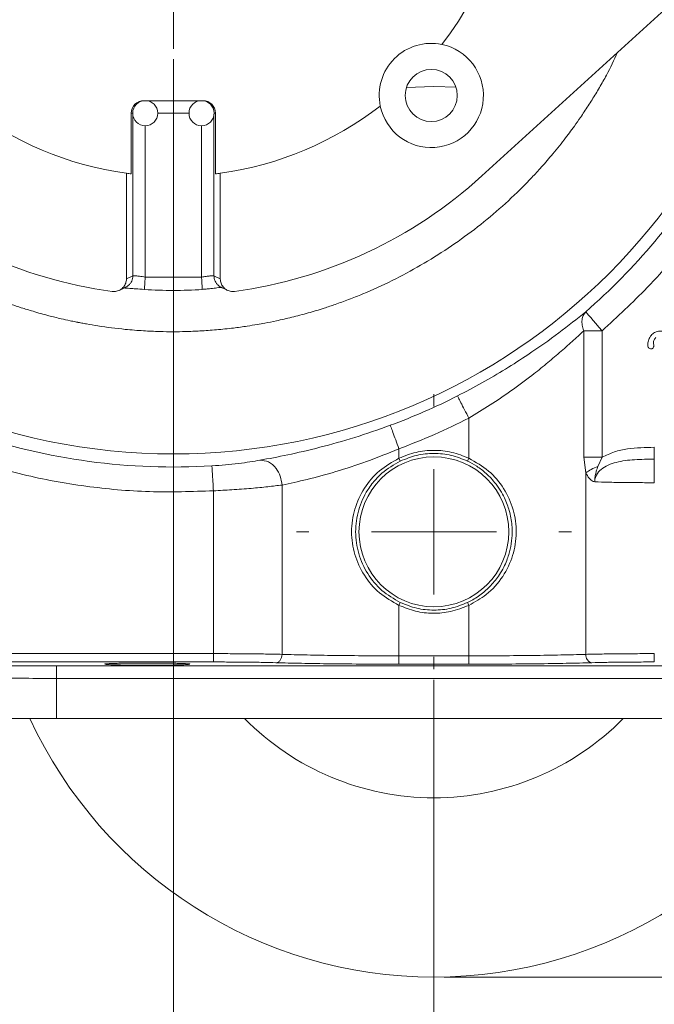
# Model space of a CAD drawing. Header units: inches. Extents: x 0.3 to 33.9, y 0.2 to 21.7.
# Tile 4 of 26: x 5.9 to 9, y 4.8 to 9.6. Entities that reach past the tile are written whole.
import ezdxf

# ---------------------------------------------------------------- set-up
doc = ezdxf.new("R2010")
doc.units = ezdxf.units.IN
doc.header["$MEASUREMENT"] = 0
doc.header["$PDSIZE"] = -1
doc.layers.add('SLD-0', color=7, linetype='Continuous', lineweight=15)
doc.styles.add('SLDTEXTSTYLE0', font='TXT', dxfattribs={"width": 0.75})
doc.dimstyles.new('SLDDIMSTYLE0', dxfattribs={"dimtxt": 0.25, "dimasz": 0.13, "dimexe": 0, "dimexo": 0.0625, "dimgap": 0.0625, "dimtad": 0, "dimtih": 1, "dimtoh": 1, "dimdec": 4, "dimrnd": 1e-09, "dimzin": 12, "dimdsep": 46, "dimtxsty": 'SLDTEXTSTYLE0', "dimsah": 1, "dimcen": 0.09, "dimadec": 0, "dimazin": 3, "dimtfac": 1, "dimtdec": 4, "dimtofl": 0, "dimtmove": 0, "dimatfit": 3, "dimfxl": 1, "dimfrac": 2, "dimtolj": 1, "dimtzin": 12, "dimarcsym": 0})
doc.dimstyles.new('SLDDIMSTYLE1', dxfattribs={"dimtxt": 0.25, "dimasz": 0.13, "dimexe": 0, "dimexo": 0.0625, "dimgap": 0.0625, "dimtad": 0, "dimtih": 1, "dimtoh": 1, "dimdec": 4, "dimrnd": 1e-09, "dimzin": 4, "dimdsep": 46, "dimtxsty": 'SLDTEXTSTYLE0', "dimsah": 1, "dimcen": 0.09, "dimadec": 0, "dimazin": 1, "dimtfac": 1, "dimtdec": 4, "dimtofl": 0, "dimtmove": 0, "dimatfit": 3, "dimfxl": 1, "dimfrac": 2, "dimtolj": 1, "dimtzin": 12, "dimarcsym": 0})
doc.dimstyles.new('SLDDIMSTYLE2', dxfattribs={"dimtxt": 0.25, "dimasz": 0.13, "dimexe": 0, "dimexo": 0.0625, "dimgap": 0.0625, "dimtad": 0, "dimtih": 1, "dimtoh": 1, "dimdec": 4, "dimrnd": 1e-09, "dimzin": 12, "dimdsep": 46, "dimtxsty": 'SLDTEXTSTYLE0', "dimsah": 1, "dimcen": 0.09, "dimadec": 0, "dimazin": 3, "dimtfac": 1, "dimtdec": 4, "dimtmove": 0, "dimatfit": 0, "dimfxl": 1, "dimfrac": 2, "dimtolj": 1, "dimtzin": 12, "dimarcsym": 0})

# ---------------------------------------------------------------- blocks, each defined once
blk = doc.blocks.new('*D10')
at = {"layer": 'SLD-0'}
for p, q in [((6.6938, 13.5153), (15.798, 13.5153)), ((15.673, 13.5153), (15.673, 9.6539)), ((15.1939, 9.2798), (15.1432, 9.2798)), ((15.1432, 9.2798), (15.1432, 8.883)), ((16.1521, 9.2798), (16.2029, 9.2798)), ((16.2029, 9.2798), (16.2029, 8.883)), ((15.1432, 8.883), (15.1939, 8.883)), ((16.2029, 8.883), (16.1521, 8.883)), ((15.673, 4.9707), (15.673, 8.8322)), ((7.9438, 4.9707), (15.798, 4.9707))]:
    blk.add_line(p, q, dxfattribs=at)
for points in [[(15.673, 13.5153), (15.653, 13.3853), (15.693, 13.3853)], [(15.673, 4.9707), (15.693, 5.1007), (15.653, 5.1007)]]:
    blk.add_solid(points, dxfattribs=at)
at = {"layer": 'SLD-0', "char_height": 0.25, "attachment_point": 1, "style": 'SLDTEXTSTYLE0'}
for s, insert in [('8.54', (15.2482, 9.6529, 0.0039)), ('217.0', (15.2574, 9.2052, 0.0039))]:
    blk.add_mtext(s, dxfattribs=dict(at, insert=insert))
blk = doc.blocks.new('*D11')
at = {"layer": 'SLD-0'}
for p, q in [((6.6938, 13.5153), (13.9083, 13.5153)), ((13.7833, 13.5153), (13.7833, 10.2739)), ((13.3042, 9.8998), (13.2534, 9.8998)), ((13.2534, 9.8998), (13.2534, 9.503)), ((14.2624, 9.8998), (14.3132, 9.8998)), ((14.3132, 9.8998), (14.3132, 9.503)), ((13.2534, 9.503), (13.3042, 9.503)), ((14.3132, 9.503), (14.2624, 9.503)), ((13.7833, 6.2107), (13.7833, 9.4522)), ((11.003, 6.2107), (13.9083, 6.2107))]:
    blk.add_line(p, q, dxfattribs=at)
for points in [[(13.7833, 13.5153), (13.7633, 13.3853), (13.8033, 13.3853)], [(13.7833, 6.2107), (13.8033, 6.3407), (13.7633, 6.3407)]]:
    blk.add_solid(points, dxfattribs=at)
at = {"layer": 'SLD-0', "char_height": 0.25, "attachment_point": 1, "style": 'SLDTEXTSTYLE0'}
for s, insert in [('7.30', (13.3584, 10.2729, 0.0039)), ('185.5', (13.3677, 9.8252, 0.0039))]:
    blk.add_mtext(s, dxfattribs=dict(at, insert=insert))
blk = doc.blocks.new('*D12')
at = {"layer": 'SLD-0'}
for p, q in [((3.5638, 10.3853), (3.5638, 2.0898)), ((7.8938, 6.3962), (7.8938, 2.0898)), ((5.2497, 2.2516), (5.1989, 2.2516)), ((5.1989, 2.2516), (5.1989, 1.8547)), ((6.2079, 2.2516), (6.2587, 2.2516)), ((6.2587, 2.2516), (6.2587, 1.8547)), ((3.5638, 2.2148), (5.1101, 2.2148)), ((7.8938, 2.2148), (6.3474, 2.2148)), ((5.1989, 1.8547), (5.2497, 1.8547)), ((6.2587, 1.8547), (6.2079, 1.8547))]:
    blk.add_line(p, q, dxfattribs=at)
for points in [[(3.5638, 2.2148), (3.6938, 2.1948), (3.6938, 2.2348)], [(7.8938, 2.2148), (7.7638, 2.2348), (7.7638, 2.1948)]]:
    blk.add_solid(points, dxfattribs=at)
at = {"layer": 'SLD-0', "char_height": 0.25, "attachment_point": 1, "style": 'SLDTEXTSTYLE0'}
for s, insert in [('4.33', (5.3039, 2.6247, 0.0039)), ('110.0', (5.3131, 2.177, 0.0039))]:
    blk.add_mtext(s, dxfattribs=dict(at, insert=insert))
blk = doc.blocks.new('*D13')
at = {"layer": 'SLD-0'}
for p, q in [((11.252, 8.0773), (11.252, 2.0898)), ((7.8938, 6.3962), (7.8938, 2.0898)), ((9.1861, 2.2516), (9.1354, 2.2516)), ((9.1354, 2.2516), (9.1354, 1.8547)), ((9.9596, 2.2516), (10.0104, 2.2516)), ((10.0104, 2.2516), (10.0104, 1.8547)), ((7.8938, 2.2148), (9.0466, 2.2148)), ((11.252, 2.2148), (10.0992, 2.2148)), ((9.1354, 1.8547), (9.1861, 1.8547)), ((10.0104, 1.8547), (9.9596, 1.8547))]:
    blk.add_line(p, q, dxfattribs=at)
for points in [[(7.8938, 2.2148), (8.0238, 2.1948), (8.0238, 2.2348)], [(11.252, 2.2148), (11.122, 2.2348), (11.122, 2.1948)]]:
    blk.add_solid(points, dxfattribs=at)
at = {"layer": 'SLD-0', "char_height": 0.25, "attachment_point": 1, "style": 'SLDTEXTSTYLE0'}
for s, insert in [('3.36', (9.1481, 2.6247, -0.972)), ('85.3', (9.2496, 2.177, -0.972))]:
    blk.add_mtext(s, dxfattribs=dict(at, insert=insert))
blk = doc.blocks.new('*D14')
at = {"layer": 'SLD-0'}
for p, q in [((7.8938, 6.3962), (7.8938, 3.2709)), ((4.7688, 6.1607), (4.7688, 3.2709)), ((5.9445, 3.4327), (5.8938, 3.4327)), ((5.8938, 3.4327), (5.8938, 3.0358)), ((6.718, 3.4327), (6.7688, 3.4327)), ((6.7688, 3.4327), (6.7688, 3.0358)), ((4.7688, 3.3959), (5.805, 3.3959)), ((7.8938, 3.3959), (6.8576, 3.3959)), ((5.8938, 3.0358), (5.9445, 3.0358)), ((6.7688, 3.0358), (6.718, 3.0358))]:
    blk.add_line(p, q, dxfattribs=at)
for points in [[(4.7688, 3.3959), (4.8988, 3.3759), (4.8988, 3.4159)], [(7.8938, 3.3959), (7.7638, 3.4159), (7.7638, 3.3759)]]:
    blk.add_solid(points, dxfattribs=at)
at = {"layer": 'SLD-0', "char_height": 0.25, "attachment_point": 1, "style": 'SLDTEXTSTYLE0'}
for s, insert in [('3.13', (5.9064, 3.8058, -0.972)), ('79.4', (6.008, 3.3581, -0.972))]:
    blk.add_mtext(s, dxfattribs=dict(at, insert=insert))
blk = doc.blocks.new('*D15')
at = {"layer": 'SLD-0'}
for p, q in [((7.8938, 6.3962), (7.8938, 3.2709)), ((11.0188, 6.1607), (11.0188, 3.2709)), ((9.0695, 3.4327), (9.0188, 3.4327)), ((9.0188, 3.4327), (9.0188, 3.0358)), ((9.843, 3.4327), (9.8938, 3.4327)), ((9.8938, 3.4327), (9.8938, 3.0358)), ((7.8938, 3.3959), (8.93, 3.3959)), ((11.0188, 3.3959), (9.9826, 3.3959)), ((9.0188, 3.0358), (9.0695, 3.0358)), ((9.8938, 3.0358), (9.843, 3.0358))]:
    blk.add_line(p, q, dxfattribs=at)
for points in [[(7.8938, 3.3959), (8.0238, 3.3759), (8.0238, 3.4159)], [(11.0188, 3.3959), (10.8888, 3.4159), (10.8888, 3.3759)]]:
    blk.add_solid(points, dxfattribs=at)
at = {"layer": 'SLD-0', "char_height": 0.25, "attachment_point": 1, "style": 'SLDTEXTSTYLE0'}
for s, insert in [('3.13', (9.0314, 3.8058, -0.972)), ('79.4', (9.133, 3.3581, -0.972))]:
    blk.add_mtext(s, dxfattribs=dict(at, insert=insert))
blk = doc.blocks.new('*D16')
at = {"layer": 'SLD-0'}
for p, q in [((6.6438, 9.3716), (6.6438, 4.2158)), ((7.8938, 6.3962), (7.8938, 4.2158)), ((6.882, 4.3776), (6.8313, 4.3776)), ((6.8313, 4.3776), (6.8313, 3.9807)), ((7.6555, 4.3776), (7.7063, 4.3776)), ((7.7063, 4.3776), (7.7063, 3.9807)), ((6.6438, 4.3408), (6.3938, 4.3408)), ((7.8938, 4.3408), (8.1438, 4.3408)), ((6.8313, 3.9807), (6.882, 3.9807)), ((7.7063, 3.9807), (7.6555, 3.9807))]:
    blk.add_line(p, q, dxfattribs=at)
for points in [[(6.6438, 4.3408), (6.5138, 4.3608), (6.5138, 4.3208)], [(7.8938, 4.3408), (8.0238, 4.3208), (8.0238, 4.3608)]]:
    blk.add_solid(points, dxfattribs=at)
at = {"layer": 'SLD-0', "char_height": 0.25, "attachment_point": 1, "style": 'SLDTEXTSTYLE0'}
for s, insert in [('1.25', (6.8439, 4.7507, -0.972)), ('31.8', (6.9455, 4.303, -0.972))]:
    blk.add_mtext(s, dxfattribs=dict(at, insert=insert))
blk = doc.blocks.new('SW_CENTERMARKSYMBOL_0')
at = {"layer": 'SLD-0', "color": 0}
for p, q in [((0, 0.6), (0, 1.01375)), ((0, 0), (0, 0.3)), ((-0.6, 0), (-1.01375, 0)), ((0, 0), (-0.3, 0)), ((0, 0), (0, -0.3)), ((0, 0), (0.3, 0)), ((0.6, 0), (1.01375, 0)), ((0, -0.6), (0, -1.01375))]:
    blk.add_line(p, q, dxfattribs=at)
blk = doc.blocks.new('SW_CENTERMARKSYMBOL_1')
at = {"layer": 'SLD-0', "color": 0}
for p, q in [((0, 0.6), (0, 0.6595)), ((0, 0), (0, 0.3)), ((-0.6, 0), (-0.6595, 0)), ((0, 0), (-0.3, 0)), ((0, 0), (0, -0.3)), ((0, 0), (0.3, 0)), ((0.6, 0), (0.6595, 0)), ((0, -0.6), (0, -0.6595))]:
    blk.add_line(p, q, dxfattribs=at)

msp = doc.modelspace()

# ---------------------------------------------------------------- linework, layer by layer
at = {"color": 7, "linetype": 'Continuous', "lineweight": 15}
for p, q in [((8.12353, 8.812), (9.06779, 9.67275)), ((6.50219, 9.173), (6.78535, 9.173)), ((6.44196, 9.113), (6.44196, 8.82164)), ((6.84558, 8.82164), (6.84558, 9.113)), ((6.41878, 8.31819), (6.41878, 8.82471)), ((6.86877, 8.82471), (6.86877, 8.31819)), ((6.44898, 8.33257), (6.41878, 8.31819)), ((6.77879, 8.32727), (6.50875, 8.32727)), ((6.86877, 8.31819), (6.83856, 8.33257)), ((6.50492, 8.26748), (6.50496, 8.26807)), ((6.78262, 8.26748), (6.78258, 8.26807)), ((8.6126, 7.46282), (8.6126, 8.06984)), ((8.70079, 8.06984), (8.6126, 8.06984)), ((8.70079, 7.46282), (8.70079, 8.06984)), ((8.06141, 7.65038), (8.06141, 7.45841)), ((7.72613, 7.45841), (7.72613, 7.50376)), ((8.6223, 7.38876), (8.6126, 7.46282)), ((8.70079, 7.46282), (8.68069, 7.41939)), ((7.73257, 7.44486), (7.72614, 7.45841)), ((8.6223, 6.51798), (8.6223, 7.38876)), ((7.16525, 6.51798), (7.16525, 7.32998)), ((6.83619, 7.30226), (6.83619, 6.5215)), ((7.72613, 6.51102), (7.72613, 6.75304)), ((7.72614, 6.75304), (7.73257, 6.76658)), ((8.06141, 6.75304), (8.06141, 6.51102)), ((5.62696, 6.5215), (6.83619, 6.5215)), ((6.83619, 6.48151), (5.62696, 6.48151)), ((7.72613, 6.51102), (8.06141, 6.51102)), ((8.06141, 6.47104), (7.72613, 6.47104)), ((6.08285, 6.46285), (9.70469, 6.46285)), ((9.70469, 6.40287), (6.08285, 6.40287)), ((6.08285, 6.40287), (6.08285, 6.21072)), ((4.83457, 6.21072), (6.08285, 6.21072)), ((6.08285, 6.21072), (9.70469, 6.21072))]:
    msp.add_line(p, q, dxfattribs=at)
at = {"color": 8, "linetype": 'Continuous', "lineweight": 15}
for p, q in [((6.44875, 9.113), (6.44196, 9.113)), ((6.71879, 9.113), (6.56875, 9.113)), ((6.84558, 9.113), (6.83879, 9.113)), ((6.44898, 8.33257), (6.44898, 9.10777)), ((6.83856, 8.33257), (6.83856, 9.10777)), ((6.50875, 8.32727), (6.50875, 9.053)), ((6.77879, 8.32727), (6.77879, 9.053))]:
    msp.add_line(p, q, dxfattribs=at)
at = {"color": 7, "linetype": 'Continuous', "lineweight": 15, "flags": 128}
for points in [[(8.00064, 9.23805), (7.89377, 9.24072), (7.76131, 9.23661)], [(8.62209, 8.16034), (8.62406, 8.15807), (8.62885, 8.15257), (8.63628, 8.14402), (8.64609, 8.13274), (8.6579, 8.11916), (8.67129, 8.10376), (8.68576, 8.08712), (8.70079, 8.06984)], [(8.06141, 7.45841), (8.05819, 7.45164), (8.05497, 7.44486)], [(8.06141, 6.75304), (8.05819, 6.75981), (8.05497, 6.76658)]]:
    msp.add_lwpolyline(points, dxfattribs=at)
at = {"color": 7, "linetype": 'Continuous', "lineweight": 15}
for centre, radius in [((6.64377, 10.43532), 2.95632), ((7.88121, 9.19788), 0.125), ((7.89377, 7.10572), 0.3595)]:
    msp.add_circle(centre, radius, dxfattribs=at)
for centre, radius, start, end in [((6.64377, 10.43532), 1.62625, 322.38273, 37.61727), ((7.88121, 9.19788), 0.25, 78.29342, 191.70658), ((7.88121, 9.19788), 0.25, 191.70658, 78.29342), ((6.50875, 9.113), 0.06, 90, 270), ((6.50875, 9.113), 0.06, 270, 90), ((6.77879, 9.113), 0.06, 90, 270), ((6.77879, 9.113), 0.06, 270, 90), ((6.64377, 10.43532), 1.62625, 232.38273, 262.04749), ((6.64377, 10.43532), 1.62625, 277.95251, 307.61727), ((6.64377, 10.43532), 3.01484, 311.01012, 328.97677), ((6.64377, 10.43532), 2.19656, 227.64894, 262.32113), ((6.64377, 10.43532), 1.62625, 262.04749, 262.87145), ((6.64377, 10.43532), 1.62625, 277.12855, 277.95251), ((6.64377, 10.43532), 2.19656, 277.67887, 312.35106), ((6.64377, 10.43532), 2.17237, 266.33545, 273.6655), ((6.64377, 10.43532), 3.00507, 290.26462, 296.97779), ((6.64377, 10.43532), 3.01903, 251.09907, 273.51443), ((7.89377, 7.10572), 2.135, 204.78433, 270), ((7.89377, 7.10572), 1.2755, 224.5624, 270), ((7.89377, 7.10572), 1.2755, 270, 315.4376), ((7.89377, 7.10572), 2.135, 270, 335.21567)]:
    msp.add_arc(centre, radius, start, end, dxfattribs=at)
for centre, start_param, end_param in [((6.50219, 9.113), 1.5707963, 3.1415927), ((6.78535, 9.113), 0, 1.5707963)]:
    msp.add_ellipse(centre, major_axis=(0.06023, 0), ratio=0.9961947, start_param=start_param, end_param=end_param, dxfattribs=at)
at = {"color": 8, "linetype": 'Continuous', "lineweight": 15}
for points, knots in [([(8.77445, 9.40535), (8.75769, 9.36812), (8.73625, 9.32051), (8.70495, 9.26518), (8.68792, 9.23558), (8.6704, 9.20627), (8.65247, 9.17721), (8.63412, 9.14841), (8.61551, 9.1201), (8.59355, 9.0877), (8.56191, 9.04271), (8.51606, 8.9812), (8.46116, 8.9131), (8.40687, 8.85077), (8.36107, 8.80144), (8.26097, 8.69895), (8.09196, 8.55054), (7.83358, 8.3777), (7.62578, 8.27503), (7.48615, 8.21955), (7.42425, 8.19703), (7.35954, 8.17545), (7.29011, 8.15454), (7.21373, 8.13434), (7.14438, 8.11843), (7.089, 8.10735), (7.04244, 8.09897), (6.99238, 8.09086), (6.9271, 8.08189), (6.85137, 8.07387), (6.77482, 8.0684), (6.70621, 8.06567), (6.64175, 8.06483), (6.57433, 8.06577), (6.49704, 8.06922), (6.39806, 8.07713), (6.30713, 8.08867), (6.23763, 8.10027), (6.20817, 8.10568), (6.19476, 8.10825), (6.18839, 8.10949), (6.18528, 8.1101), (6.18375, 8.1104), (6.18299, 8.11055), (6.18261, 8.11063), (6.18242, 8.11066), (6.18232, 8.11068), (6.18228, 8.11069), (6.18225, 8.1107), (6.18224, 8.1107), (6.18223, 8.1107), (6.18223, 8.1107), (6.18223, 8.1107), (6.18223, 8.1107), (6.17966, 8.11128), (6.16823, 8.11339), (6.14251, 8.1189), (6.09949, 8.12839), (6.0401, 8.14307), (5.97634, 8.16078), (5.91662, 8.17926), (5.86689, 8.19591), (5.82166, 8.21212), (5.77878, 8.22846), (5.73891, 8.24453), (5.69748, 8.26209), (5.65012, 8.28326), (5.59201, 8.31097), (5.51354, 8.35131), (5.43907, 8.39364), (5.38041, 8.42998), (5.3533, 8.44743), (5.34029, 8.45597), (5.33392, 8.46018), (5.33076, 8.46227), (5.3292, 8.46332), (5.32842, 8.46384), (5.32803, 8.4641), (5.32783, 8.46423), (5.32773, 8.4643), (5.32768, 8.46433), (5.32766, 8.46434), (5.32765, 8.46435), (5.32764, 8.46436), (5.32764, 8.46436), (5.32764, 8.46436), (5.3106, 8.47734), (5.24481, 8.51881), (5.15291, 8.5915), (5.05131, 8.67842), (4.9812, 8.74532), (4.92744, 8.80037), (4.88784, 8.84299), (4.84929, 8.88658), (4.81184, 8.93109), (4.77549, 8.97652), (4.74027, 9.02283), (4.7062, 9.06999), (4.67452, 9.1162), (4.64035, 9.16857), (4.59958, 9.23476), (4.55474, 9.31481), (4.52253, 9.37648), (4.50784, 9.4082), (4.50628, 9.41156)], [0, 0, 0, 0, 0.023003, 0.0294227, 0.0358425, 0.0422622, 0.0486819, 0.0551016, 0.0615212, 0.0677906, 0.0771735, 0.0925422, 0.1110491, 0.1264975, 0.1391509, 0.1490088, 0.2072975, 0.265586, 0.3238752, 0.3375942, 0.3503217, 0.361021, 0.3760612, 0.3912097, 0.4055725, 0.4161889, 0.4230588, 0.4322525, 0.4447893, 0.4602192, 0.4751927, 0.4880681, 0.4989374, 0.5115494, 0.5260924, 0.542566, 0.5675403, 0.5777593, 0.5823015, 0.5844308, 0.58546, 0.5859657, 0.5862164, 0.5863412, 0.5864034, 0.5864345, 0.58645, 0.5864578, 0.5864617, 0.5864636, 0.5864646, 0.5864651, 0.5864653, 0.5864655, 0.5864656, 0.5879526, 0.5930171, 0.6012993, 0.6127989, 0.6275161, 0.6386139, 0.6480564, 0.6570903, 0.6657156, 0.6739324, 0.6813361, 0.6910889, 0.7031906, 0.7176409, 0.7408452, 0.7514793, 0.7565543, 0.7590313, 0.7602546, 0.7608625, 0.7611655, 0.7613168, 0.7613924, 0.7614301, 0.761449, 0.7614584, 0.7614632, 0.7614655, 0.7614667, 0.7614673, 0.7614676, 0.7614677, 0.7735453, 0.8052646, 0.8274374, 0.8489551, 0.8598923, 0.8708295, 0.8817667, 0.8927038, 0.9036407, 0.9145776, 0.9255144, 0.9364509, 0.9461702, 0.960782, 0.9802862, 0.9979109, 1, 1, 1, 1]), ([(6.41402, 8.27836), (6.41559, 8.27899), (6.42106, 8.28116), (6.4292, 8.28736), (6.43776, 8.2967), (6.44405, 8.30776), (6.4482, 8.31986), (6.44872, 8.32833), (6.44898, 8.33257)], [0, 0, 0, 0, 0.073964, 0.2588014, 0.4436381, 0.6290494, 0.8146225, 1, 1, 1, 1]), ([(6.50496, 8.26807), (6.50502, 8.26892), (6.50512, 8.2706), (6.50548, 8.2761), (6.50595, 8.28353), (6.50655, 8.2928), (6.50723, 8.30347), (6.50797, 8.31512), (6.50849, 8.32322), (6.50875, 8.32727)], [0, 0, 0, 0, 0.14285674, 0.28571525, 0.42857171, 0.57142899, 0.71428729, 0.85714348, 1, 1, 1, 1]), ([(6.78258, 8.26807), (6.78253, 8.26892), (6.78242, 8.2706), (6.78207, 8.2761), (6.78159, 8.28353), (6.781, 8.2928), (6.78032, 8.30347), (6.77957, 8.31512), (6.77905, 8.32322), (6.77879, 8.32727)], [0, 0, 0, 0, 0.1428567, 0.2857152, 0.4285717, 0.571429, 0.7142873, 0.8571435, 1, 1, 1, 1]), ([(6.87355, 8.27835), (6.87198, 8.27898), (6.8665, 8.28115), (6.85835, 8.28736), (6.84979, 8.2967), (6.8435, 8.30776), (6.83934, 8.31986), (6.83882, 8.32833), (6.83856, 8.33257)], [0, 0, 0, 0, 0.0743909, 0.25914317, 0.44389639, 0.62922218, 0.8147099, 1, 1, 1, 1])]:
    msp.add_open_spline(points, degree=3, knots=knots, dxfattribs=at)
at = {"color": 7, "linetype": 'Continuous', "lineweight": 15}
for points, knots in [([(8.70079, 8.06984), (8.77412, 8.13743), (8.93475, 8.28549), (9.14739, 8.53636), (9.27095, 8.72793), (9.33014, 8.81971)], [0, 0, 0, 0, 0.304375, 0.6667341, 1, 1, 1, 1]), ([(6.35027, 8.25846), (6.35711, 8.25826), (6.37079, 8.25786), (6.39036, 8.26579), (6.40588, 8.27928), (6.41652, 8.2975), (6.41801, 8.31113), (6.41878, 8.31819)], [0, 0, 0, 0, 0.19907635, 0.39781417, 0.60186098, 0.79387013, 1, 1, 1, 1]), ([(6.50875, 8.32727), (6.50401, 8.32788), (6.4966, 8.32883), (6.48249, 8.33068), (6.4672, 8.33259), (6.45319, 8.33379), (6.45035, 8.33296), (6.44898, 8.33257)], [0, 0, 0, 0, 0.1609624, 0.2511608, 0.5015338, 0.7601153, 1, 1, 1, 1]), ([(6.83856, 8.33257), (6.8372, 8.33296), (6.83436, 8.33379), (6.82035, 8.3326), (6.80103, 8.33015), (6.78621, 8.32823), (6.77879, 8.32727)], [0, 0, 0, 0, 0.2401006, 0.4988027, 0.7491334, 1, 1, 1, 1]), ([(6.93728, 8.25846), (6.93042, 8.25826), (6.91672, 8.25786), (6.89713, 8.26581), (6.88163, 8.27933), (6.87101, 8.29755), (6.86953, 8.31115), (6.86877, 8.31819)], [0, 0, 0, 0, 0.1994138, 0.3984882, 0.602512, 0.7945148, 1, 1, 1, 1]), ([(6.3829, 8.26322), (6.38718, 8.26524), (6.39761, 8.27014), (6.40802, 8.27513), (6.41415, 8.27808)], [0, 0, 0, 0, 0.4112933, 1, 1, 1, 1]), ([(6.40941, 8.27535), (6.40937, 8.27526), (6.40918, 8.27488), (6.41266, 8.27447), (6.41942, 8.27391), (6.43691, 8.27278), (6.46496, 8.2709), (6.4906, 8.26918), (6.50497, 8.26822)], [0, 0, 0, 0, 0.0287565, 0.124934, 0.2492425, 0.4319852, 0.6817738, 1, 1, 1, 1]), ([(6.78258, 8.26821), (6.78875, 8.26866), (6.80309, 8.26971), (6.82821, 8.27233), (6.85171, 8.27516), (6.87015, 8.27747), (6.87189, 8.27784), (6.8728, 8.27804)], [0, 0, 0, 0, 0.1282292, 0.2977062, 0.5725993, 0.7773564, 1, 1, 1, 1]), ([(6.87343, 8.27806), (6.87616, 8.27675), (6.88142, 8.27422), (6.89183, 8.26925), (6.89952, 8.26564), (6.90468, 8.2632)], [0, 0, 0, 0, 0.2608698, 0.5032186, 1, 1, 1, 1]), ([(8.00701, 7.75726), (8.04621, 7.77779), (8.12499, 7.81904), (8.23825, 7.88584), (8.36387, 7.96621), (8.49737, 8.06063), (8.58046, 8.12705), (8.62209, 8.16034)], [0, 0, 0, 0, 0.1650129, 0.3315873, 0.4980124, 0.7484632, 1, 1, 1, 1]), ([(8.6126, 8.06984), (8.60974, 8.07895), (8.60403, 8.09715), (8.60366, 8.12251), (8.60902, 8.14476), (8.61774, 8.15515), (8.62209, 8.16034)], [0, 0, 0, 0, 0.2499999, 0.499999, 0.7499992, 1, 1, 1, 1]), ([(8.06141, 7.65038), (8.09596, 7.67136), (8.16495, 7.71325), (8.26641, 7.78255), (8.35563, 7.84858), (8.43303, 7.91037), (8.49742, 7.96482), (8.55796, 8.01854), (8.59443, 8.05278), (8.6126, 8.06984)], [0, 0, 0, 0, 0.1620416, 0.3236402, 0.4991121, 0.6244391, 0.7500881, 0.8754622, 1, 1, 1, 1]), ([(8.92268, 7.98912), (8.92193, 7.99076), (8.92011, 7.99474), (8.91938, 8.00601), (8.9224, 8.02304), (8.93171, 8.04326), (8.94259, 8.05372), (8.94775, 8.05868)], [0, 0, 0, 0, 0.0686978, 0.1666848, 0.4252911, 0.7273439, 1, 1, 1, 1]), ([(8.9588, 8.03673), (8.95749, 8.03564), (8.95475, 8.03337), (8.95052, 8.02719), (8.94635, 8.01459), (8.94809, 8.00345), (8.94922, 7.99619)], [0, 0, 0, 0, 0.1162308, 0.2420526, 0.5064202, 1, 1, 1, 1]), ([(8.94775, 8.05868), (8.9535, 8.06151), (8.96588, 8.06761), (8.98698, 8.06883), (9.00381, 8.06467), (9.01452, 8.0586), (9.01806, 8.05465), (9.01965, 8.05288)], [0, 0, 0, 0, 0.2462361, 0.5305008, 0.7955574, 0.9086553, 1, 1, 1, 1]), ([(8.94241, 7.98458), (8.94181, 7.98426), (8.94047, 7.98356), (8.93706, 7.9831), (8.93233, 7.98347), (8.92768, 7.98505), (8.92441, 7.98709), (8.92323, 7.98847), (8.92268, 7.98912)], [0, 0, 0, 0, 0.0943476, 0.208142, 0.471745, 0.7483656, 0.8819849, 1, 1, 1, 1]), ([(8.94922, 7.99619), (8.94925, 7.99579), (8.9493, 7.99489), (8.94873, 7.99284), (8.94738, 7.9901), (8.94527, 7.98698), (8.94332, 7.98535), (8.94241, 7.98458)], [0, 0, 0, 0, 0.0863182, 0.1942494, 0.4532543, 0.745101, 1, 1, 1, 1]), ([(8.00701, 7.75726), (8.00803, 7.75525), (8.01008, 7.75122), (8.02275, 7.72633), (8.04049, 7.69149), (8.05444, 7.66408), (8.06141, 7.65038)], [0, 0, 0, 0, 0.2500003, 0.4999996, 0.7499996, 1, 1, 1, 1]), ([(7.72613, 7.50376), (7.78309, 7.52574), (7.897, 7.5697), (8.00661, 7.62349), (8.06141, 7.65038)], [0, 0, 0, 0, 0.4999999, 1, 1, 1, 1]), ([(7.05899, 7.44877), (7.10179, 7.45675), (7.18698, 7.47262), (7.34445, 7.50915), (7.51283, 7.55589), (7.62741, 7.59616), (7.6846, 7.61626)], [0, 0, 0, 0, 0.2531232, 0.5037522, 0.7523222, 1, 1, 1, 1]), ([(7.6846, 7.61626), (7.68538, 7.61414), (7.68694, 7.6099), (7.69662, 7.5837), (7.71016, 7.54703), (7.72081, 7.51818), (7.72613, 7.50376)], [0, 0, 0, 0, 0.2500005, 0.5000004, 0.7500001, 1, 1, 1, 1]), ([(8.95135, 7.51086), (8.90843, 7.50974), (8.84396, 7.50805), (8.75885, 7.49152), (8.72013, 7.47238), (8.70079, 7.46282)], [0, 0, 0, 0, 0.4994385, 0.7499917, 1, 1, 1, 1]), ([(8.95135, 7.51086), (8.95135, 7.5047), (8.95135, 7.49238), (8.95135, 7.47573), (8.95135, 7.46201), (8.95135, 7.45686), (8.95135, 7.45429)], [0, 0, 0, 0, 0.2500011, 0.5000007, 0.7499999, 1, 1, 1, 1]), ([(5.62696, 7.46561), (5.72472, 7.43517), (5.92023, 7.37428), (6.22299, 7.32035), (6.5292, 7.29202), (6.73386, 7.29885), (6.83619, 7.30226)], [0, 0, 0, 0, 0.25, 0.5, 0.75, 1, 1, 1, 1]), ([(7.16525, 7.32998), (7.20372, 7.33826), (7.28072, 7.35482), (7.42133, 7.39248), (7.57205, 7.44109), (7.67419, 7.48263), (7.72613, 7.50376)], [0, 0, 0, 0, 0.2490619, 0.4984723, 0.7449366, 1, 1, 1, 1]), ([(8.06141, 7.45841), (8.03449, 7.46913), (7.98071, 7.49055), (7.89377, 7.49906), (7.80684, 7.49055), (7.75306, 7.46913), (7.72614, 7.45841)], [0, 0, 0, 0, 0.2502608, 0.5, 0.7497392, 1, 1, 1, 1]), ([(7.73257, 7.44486), (7.75843, 7.45518), (7.81014, 7.47583), (7.89377, 7.48392), (7.97741, 7.47583), (8.02912, 7.45518), (8.05497, 7.44486)], [0, 0, 0, 0, 0.2500001, 0.5, 0.7499999, 1, 1, 1, 1]), ([(8.6126, 7.46282), (8.61856, 7.46282), (8.63048, 7.46282), (8.65235, 7.46282), (8.67601, 7.46282), (8.69253, 7.46282), (8.70079, 7.46282)], [0, 0, 0, 0, 0.2499995, 0.4999994, 0.7500001, 1, 1, 1, 1]), ([(6.82884, 7.42196), (6.85057, 7.42349), (6.89414, 7.42654), (6.95622, 7.43325), (7.01317, 7.4409), (7.04369, 7.44614), (7.05899, 7.44877)], [0, 0, 0, 0, 0.2478205, 0.4970866, 0.7478507, 1, 1, 1, 1]), ([(6.82884, 7.42196), (6.82898, 7.41971), (6.82925, 7.4152), (6.83097, 7.38732), (6.83336, 7.3483), (6.83525, 7.31761), (6.83619, 7.30226)], [0, 0, 0, 0, 0.25, 0.5000001, 0.7500009, 1, 1, 1, 1]), ([(7.05899, 7.44877), (7.07301, 7.44775), (7.10106, 7.44573), (7.1358, 7.41399), (7.15836, 7.37331), (7.16295, 7.34443), (7.16525, 7.32998)], [0, 0, 0, 0, 0.2795801, 0.5591596, 0.7795794, 1, 1, 1, 1]), ([(7.72613, 6.75304), (7.69355, 6.77157), (7.6286, 6.80851), (7.55625, 6.89446), (7.50943, 6.99505), (7.4934, 7.10572), (7.50946, 7.21638), (7.55623, 7.317), (7.62861, 7.40293), (7.69355, 7.43987), (7.72613, 7.45841)], [0, 0, 0, 0, 0.12603971, 0.25123402, 0.37584648, 0.49999616, 0.62415696, 0.7487655, 0.87396223, 1, 1, 1, 1]), ([(7.73257, 6.76658), (7.70184, 6.78443), (7.64039, 6.82012), (7.57233, 6.9028), (7.52834, 6.99944), (7.51324, 7.10575), (7.52836, 7.21188), (7.56249, 7.28745), (7.59264, 7.33059), (7.61475, 7.35785), (7.65549, 7.4005), (7.70175, 7.42712), (7.73257, 7.44486)], [0, 0, 0, 0, 0.1250461, 0.2499824, 0.3749592, 0.4998239, 0.6247016, 0.7496761, 0.7912524, 0.812322, 0.8749552, 1, 1, 1, 1]), ([(8.05497, 7.44486), (8.06995, 7.43701), (8.10164, 7.42039), (8.13641, 7.39325), (8.16449, 7.36654), (8.18814, 7.34005), (8.21203, 7.3066), (8.23186, 7.27061), (8.24576, 7.23788), (8.25624, 7.20564), (8.26387, 7.17252), (8.26852, 7.13709), (8.27068, 7.07791), (8.26181, 7.02053), (8.24308, 6.96668), (8.22857, 6.93422), (8.20457, 6.89263), (8.17253, 6.85202), (8.13708, 6.81878), (8.1078, 6.79668), (8.08161, 6.77999), (8.06367, 6.77096), (8.05497, 6.76658)], [0, 0, 0, 0, 0.0596561, 0.1262687, 0.1553254, 0.1973826, 0.2524338, 0.3013005, 0.3433739, 0.3786589, 0.4214993, 0.4635402, 0.5048181, 0.630576, 0.6651181, 0.7071904, 0.7567959, 0.835796, 0.8903122, 0.9290732, 0.9656252, 1, 1, 1, 1]), ([(8.06141, 7.45841), (8.09429, 7.43968), (8.15982, 7.40235), (8.23251, 7.31531), (8.27909, 7.21345), (8.29421, 7.10156), (8.27667, 6.99008), (8.22711, 6.88721), (8.1535, 6.80426), (8.09009, 6.76899), (8.06141, 6.75304)], [0, 0, 0, 0, 0.1271949, 0.2535414, 0.3792697, 0.504564, 0.6298635, 0.755633, 0.8894805, 1, 1, 1, 1]), ([(8.6223, 7.38876), (8.63051, 7.39424), (8.64694, 7.40522), (8.66944, 7.41466), (8.68069, 7.41939)], [0, 0, 0, 0, 0.4999996, 1, 1, 1, 1]), ([(8.68069, 7.41939), (8.67793, 7.41162), (8.6734, 7.39891), (8.6685, 7.37856), (8.66625, 7.36335), (8.66558, 7.35267), (8.66547, 7.34934), (8.66542, 7.34782), (8.66539, 7.34656), (8.66537, 7.34551), (8.66537, 7.34517), (8.66538, 7.34514), (8.66538, 7.34514), (8.66538, 7.34514), (8.66538, 7.34514), (8.66538, 7.34514), (8.66538, 7.34514), (8.66538, 7.34514), (8.66538, 7.34516), (8.66539, 7.34517), (8.66539, 7.34518)], [0, 0, 0, 0, 0.3253718, 0.5326, 0.8280113, 0.9269725, 0.9496365, 0.9579265, 0.9861992, 0.9982861, 0.9991633, 0.9993534, 0.9993747, 0.9993816, 0.9993885, 0.9993943, 0.9994013, 0.9994203, 0.9996103, 1, 1, 1, 1]), ([(8.95135, 7.45429), (8.91971, 7.45389), (8.85821, 7.45311), (8.78328, 7.4444), (8.7296, 7.42694), (8.69595, 7.4075), (8.67539, 7.384), (8.66654, 7.36216), (8.66577, 7.35082), (8.66539, 7.34518)], [0, 0, 0, 0, 0.2838417, 0.5517746, 0.6756969, 0.7915949, 0.8985948, 0.9495969, 1, 1, 1, 1]), ([(8.95135, 7.45429), (8.95135, 7.44915), (8.95135, 7.43887), (8.95135, 7.41141), (8.95135, 7.37812), (8.95135, 7.35348), (8.95135, 7.34116)], [0, 0, 0, 0, 0.2499992, 0.4999992, 0.7499988, 1, 1, 1, 1]), ([(8.66539, 7.34518), (8.66274, 7.34583), (8.65274, 7.34829), (8.6366, 7.36229), (8.62737, 7.37938), (8.6223, 7.38876)], [0, 0, 0, 0, 0.139884, 0.5282702, 1, 1, 1, 1]), ([(6.83619, 7.30226), (6.86574, 7.30377), (6.92785, 7.30693), (7.01671, 7.3138), (7.09945, 7.32184), (7.14333, 7.32727), (7.16525, 7.32998)], [0, 0, 0, 0, 0.23803116, 0.50038271, 0.75050461, 1, 1, 1, 1]), ([(8.95135, 7.34116), (8.92626, 7.34121), (8.8755, 7.34131), (8.80094, 7.3421), (8.72879, 7.34333), (8.68667, 7.34456), (8.66539, 7.34518)], [0, 0, 0, 0, 0.2417602, 0.4890076, 0.7417517, 1, 1, 1, 1]), ([(7.72614, 6.75304), (7.7524, 6.74252), (7.80491, 6.72149), (7.88978, 6.71262), (7.97749, 6.71995), (8.03261, 6.74168), (8.06141, 6.75304)], [0, 0, 0, 0, 0.244375, 0.4886014, 0.7328645, 1, 1, 1, 1]), ([(8.05497, 6.76658), (8.02912, 6.75626), (7.97741, 6.73561), (7.89377, 6.72753), (7.81014, 6.73561), (7.75843, 6.75626), (7.73257, 6.76658)], [0, 0, 0, 0, 0.2499999, 0.5, 0.7500001, 1, 1, 1, 1]), ([(6.83619, 6.5215), (6.83619, 6.51634), (6.83619, 6.50604), (6.83619, 6.49296), (6.83619, 6.48366), (6.83619, 6.48223), (6.83619, 6.48151)], [0, 0, 0, 0, 0.24999958, 0.50000219, 0.74999986, 1, 1, 1, 1]), ([(7.16525, 6.51798), (7.14266, 6.51851), (7.09862, 6.51955), (7.01678, 6.52065), (6.92893, 6.52136), (6.86695, 6.52145), (6.83619, 6.5215)], [0, 0, 0, 0, 0.2564988, 0.5000205, 0.7518993, 1, 1, 1, 1]), ([(7.13533, 6.47799), (7.13921, 6.47867), (7.14696, 6.48002), (7.15678, 6.4893), (7.16372, 6.50243), (7.16474, 6.5128), (7.16525, 6.51798)], [0, 0, 0, 0, 0.2500143, 0.4999991, 0.75001, 1, 1, 1, 1]), ([(7.72613, 6.51102), (7.67371, 6.51111), (7.56806, 6.51129), (7.41831, 6.5127), (7.2788, 6.51487), (7.20375, 6.51692), (7.16525, 6.51798)], [0, 0, 0, 0, 0.2480983, 0.4999724, 0.7435162, 1, 1, 1, 1]), ([(8.6223, 6.51798), (8.5838, 6.51692), (8.50874, 6.51487), (8.36923, 6.5127), (8.21948, 6.51129), (8.11384, 6.51111), (8.06141, 6.51102)], [0, 0, 0, 0, 0.2564854, 0.5000277, 0.7519032, 1, 1, 1, 1]), ([(8.95135, 6.5215), (8.9206, 6.52145), (8.85862, 6.52136), (8.77076, 6.52065), (8.68892, 6.51955), (8.64489, 6.51851), (8.6223, 6.51798)], [0, 0, 0, 0, 0.2481197, 0.4999796, 0.7435244, 1, 1, 1, 1]), ([(8.65221, 6.47799), (8.64787, 6.47883), (8.63919, 6.48051), (8.62941, 6.49122), (8.62351, 6.5043), (8.6227, 6.51342), (8.6223, 6.51798)], [0, 0, 0, 0, 0.279635, 0.5592496, 0.7796389, 1, 1, 1, 1]), ([(8.95135, 6.48151), (8.95135, 6.48223), (8.95135, 6.48366), (8.95135, 6.49296), (8.95135, 6.50604), (8.95135, 6.51634), (8.95135, 6.5215)], [0, 0, 0, 0, 0.25000014, 0.49999781, 0.75000042, 1, 1, 1, 1]), ([(4.89448, 6.49238), (4.89895, 6.49107), (4.90789, 6.48845), (4.94512, 6.48462), (4.99922, 6.48093), (5.07101, 6.47746), (5.15882, 6.47424), (5.26152, 6.47135), (5.37733, 6.46882), (5.5044, 6.46669), (5.64073, 6.46499), (5.78411, 6.46377), (5.93229, 6.463), (6.03268, 6.4629), (6.08285, 6.46285)], [0, 0, 0, 0, 0.0832648, 0.1667743, 0.2500393, 0.3333313, 0.4167358, 0.5000532, 0.5833526, 0.6667677, 0.7500358, 0.8333444, 0.9167187, 1, 1, 1, 1]), ([(6.51877, 6.47654), (6.54471, 6.47646), (6.58423, 6.47635), (6.63152, 6.47568), (6.67026, 6.47486), (6.70021, 6.47376), (6.71848, 6.47245), (6.7243, 6.47121), (6.71848, 6.46996), (6.70021, 6.46865), (6.67026, 6.46755), (6.63152, 6.46673), (6.58423, 6.46608), (6.51877, 6.46575), (6.45332, 6.46608), (6.40603, 6.46673), (6.36729, 6.46755), (6.33734, 6.46865), (6.31906, 6.46996), (6.31325, 6.47121), (6.31906, 6.47245), (6.33734, 6.47376), (6.36729, 6.47486), (6.40603, 6.47568), (6.45332, 6.47635), (6.49284, 6.47646), (6.51877, 6.47654)], [0, 0, 0, 0, 0.0606216, 0.0923553, 0.1249455, 0.1774153, 0.2112194, 0.25, 0.28878, 0.3225839, 0.3750545, 0.4076445, 0.4393781, 0.5, 0.5606213, 0.5923551, 0.6249455, 0.6774152, 0.7112194, 0.75, 0.78878, 0.8225839, 0.8750545, 0.9076448, 0.9393784, 1, 1, 1, 1]), ([(7.13533, 6.47799), (7.11535, 6.47851), (7.07538, 6.47956), (7.00124, 6.48065), (6.92071, 6.48138), (6.86437, 6.48147), (6.83619, 6.48151)], [0, 0, 0, 0, 0.2500203, 0.5000254, 0.7500158, 1, 1, 1, 1]), ([(7.72613, 6.47104), (7.67049, 6.47113), (7.5592, 6.4713), (7.40016, 6.47273), (7.25373, 6.4749), (7.1748, 6.47696), (7.13533, 6.47799)], [0, 0, 0, 0, 0.2499842, 0.4999746, 0.7499798, 1, 1, 1, 1]), ([(7.72613, 6.47104), (7.72613, 6.47175), (7.72613, 6.47318), (7.72613, 6.48248), (7.72613, 6.49556), (7.72613, 6.50587), (7.72613, 6.51102)], [0, 0, 0, 0, 0.2500007, 0.5000014, 0.7499998, 1, 1, 1, 1]), ([(8.06141, 6.51102), (8.06141, 6.50587), (8.06141, 6.49556), (8.06141, 6.48248), (8.06141, 6.47318), (8.06141, 6.47175), (8.06141, 6.47104)], [0, 0, 0, 0, 0.2500002, 0.4999986, 0.7499993, 1, 1, 1, 1]), ([(8.65221, 6.47799), (8.61275, 6.47696), (8.53382, 6.4749), (8.38739, 6.47273), (8.22834, 6.4713), (8.11705, 6.47113), (8.06141, 6.47104)], [0, 0, 0, 0, 0.2500217, 0.5000257, 0.7500157, 1, 1, 1, 1]), ([(8.95135, 6.48151), (8.92318, 6.48147), (8.86683, 6.48138), (8.7863, 6.48065), (8.71216, 6.47956), (8.6722, 6.47851), (8.65221, 6.47799)], [0, 0, 0, 0, 0.2499823, 0.499974, 0.7499777, 1, 1, 1, 1]), ([(6.08285, 6.40287), (6.03238, 6.40292), (5.93053, 6.40301), (5.77868, 6.40376), (5.64166, 6.40484), (5.52055, 6.40618), (5.41513, 6.40765), (5.31475, 6.40939), (5.23384, 6.41112), (5.16976, 6.41273), (5.11976, 6.41414), (5.07188, 6.41568), (5.02666, 6.41733), (4.98465, 6.4191), (4.9452, 6.42105), (4.90785, 6.4233), (4.87402, 6.42595), (4.84613, 6.42902), (4.83857, 6.43123), (4.83457, 6.4324)], [0, 0, 0, 0, 0.0797533, 0.1609254, 0.2435171, 0.3064113, 0.3701053, 0.4345992, 0.4998935, 0.5384609, 0.5782726, 0.6193288, 0.6616293, 0.7051742, 0.7499635, 0.8003946, 0.8588792, 0.9254152, 1, 1, 1, 1]), ([(6.08285, 6.46285), (6.08285, 6.46178), (6.08285, 6.45963), (6.08285, 6.44569), (6.08285, 6.42607), (6.08285, 6.4106), (6.08285, 6.40287)], [0, 0, 0, 0, 0.2499996, 0.4999991, 0.749999, 1, 1, 1, 1])]:
    msp.add_open_spline(points, degree=3, knots=knots, dxfattribs=at)
at = {"layer": 'SLD-0'}
msp.add_point((7.89377, 4.97072), dxfattribs=at)

# ---------------------------------------------------------------- block references
for name, p in [('SW_CENTERMARKSYMBOL_0', (6.64377, 10.43532)), ('SW_CENTERMARKSYMBOL_1', (7.89377, 7.10572))]:
    msp.add_blockref(name, p, dxfattribs=at)

# ---------------------------------------------------------------- dimensions: what is measured, and where the dimension line sits
for base, p1, p2, dimstyle, picture, middle in [((15.67304, 13.51532), (7.89377, 4.97072), (6.64377, 13.51532), 'SLDDIMSTYLE0', '*D10', (15.67304, 9.24302)), ((13.78328, 6.21072), (6.64377, 13.51532), (10.95298, 6.21072), 'SLDDIMSTYLE1', '*D11', (13.78328, 9.86302))]:
    dim = msp.add_linear_dim(base=base, p1=p1, p2=p2, angle=90, dimstyle=dimstyle, dxfattribs=at)
    dim.commit()
    dim.dimension.update_dxf_attribs({"geometry": picture, "text_midpoint": middle, "dimtype": 160})
for base, p1, p2, dimstyle, picture, middle in [((7.89377, 2.21482), (3.56377, 10.43532), (7.89377, 6.44622), 'SLDDIMSTYLE0', '*D12', (5.72877, 2.21482)), ((7.89377, 4.3408), (6.64377, 9.42157), (7.89377, 6.44622), 'SLDDIMSTYLE2', '*D16', (7.26877, 4.3408)), ((11.25199, 2.21482), (7.89377, 6.44622), (11.25199, 8.12725), 'SLDDIMSTYLE0', '*D13', (9.57288, 2.21482)), ((4.76877, 3.39592), (7.89377, 6.44622), (4.76877, 6.21072), 'SLDDIMSTYLE0', '*D14', (6.33127, 3.39592)), ((11.01877, 3.39592), (7.89377, 6.44622), (11.01877, 6.21072), 'SLDDIMSTYLE0', '*D15', (9.45627, 3.39592))]:
    dim = msp.add_linear_dim(base=base, p1=p1, p2=p2, dimstyle=dimstyle, dxfattribs=at)
    dim.commit()
    dim.dimension.update_dxf_attribs({"geometry": picture, "text_midpoint": middle, "dimtype": 160})

doc.saveas('drawing.dxf')
